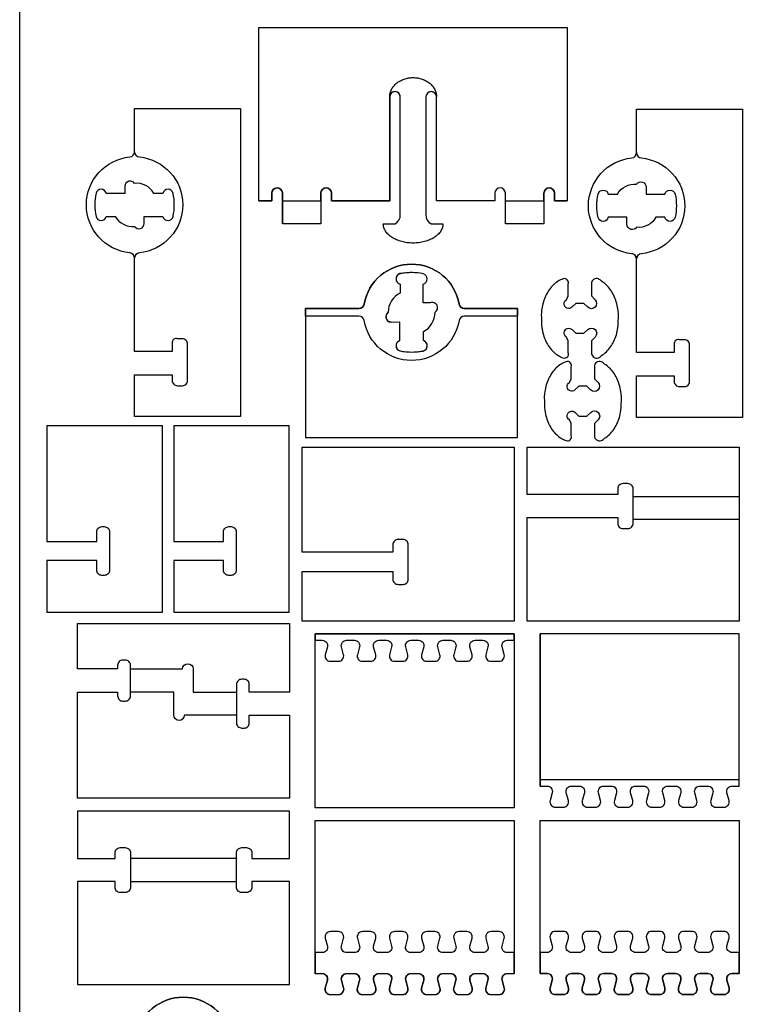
# Model space of a CAD drawing. Extents: x -848 to 402, y 3216 to 5716.
# Tile 4 of 6: x -848 to -285, y 3966 to 4733. Entities that reach past the tile are written whole.
import ezdxf

# ---------------------------------------------------------------- set-up
doc = ezdxf.new("R2010")
doc.units = 0
doc.header["$MEASUREMENT"] = 0
for name, color, linetype in [('3mm engrave', 5, 'CONTINUOUS'), ('cut 18 mm', 7, 'CONTINUOUS'), ('engrave 9mm', 3, 'CONTINUOUS'), ('Frame', 7, 'CONTINUOUS')]:
    doc.layers.add(name, color=color, linetype=linetype)

msp = doc.modelspace()

# ---------------------------------------------------------------- linework, layer by layer
at = {"layer": '3mm engrave', "linetype": 'Continuous'}
msp.add_lwpolyline([(-288.2, 4343.41), (-370.7, 4343.41), (-370.7, 4361.41), (-288.2, 4361.41)], close=True, dxfattribs=at)
msp.add_lwpolyline([(-761.94, 4227.03), (-721.39, 4227.03), (-721.39, 4227.03, -1), (-713.19, 4227.03), (-713.19, 4227.03), (-713.19, 4209.03), (-713.19, 4209.03), (-679.44, 4209.03), (-679.44, 4191.03), (-719.99, 4191.03), (-719.99, 4191.03, -1), (-728.19, 4191.03), (-728.19, 4191.03), (-728.19, 4206.03), (-728.19, 4209.03), (-761.94, 4209.03)], format="xyb", close=True, dxfattribs=at)
at = {"layer": '3mm engrave'}
msp.add_lwpolyline([(-679.44, 4061.41), (-679.44, 4079.41), (-761.94, 4079.41), (-761.94, 4061.41)], close=True, dxfattribs=at)
at = {"layer": 'cut 18 mm', "color": 7, "linetype": 'Continuous'}
for p, q in [((-643.74, 4573.74), (-643.74, 4573.74)), ((-453.2, 4399.91), (-453.2, 4399.91)), ((-382.7, 4362.91), (-382.7, 4362.91)), ((-370.7, 4361.41), (-370.7, 4361.41)), ((-288.2, 4361.41), (-288.2, 4361.41)), ((-370.7, 4343.41), (-370.7, 4343.41)), ((-288.2, 4343.41), (-288.2, 4343.41)), ((-463.2, 4272.37), (-463.2, 4272.37)), ((-463.2, 4249.41), (-463.2, 4249.41))]:
    msp.add_line(p, q, dxfattribs=at)
for points in [[(-661.94, 4591.74), (-661.94, 4726.74), (-661.94, 4726.74), (-421.94, 4726.74), (-421.94, 4726.74), (-421.94, 4591.74)], [(-613.74, 4591.74), (-613.74, 4591.74), (-613.74, 4573.74), (-613.74, 4573.74), (-643.74, 4573.74)]]:
    msp.add_lwpolyline(points, dxfattribs=at)
for points in [[(-613.74, 4597.64), (-613.74, 4591.74), (-613.74, 4591.74), (-613.74, 4597.64), (-613.74, 4597.64, -1), (-605.54, 4597.64), (-605.54, 4597.64), (-605.54, 4591.74), (-605.54, 4591.74), (-560.14, 4591.74), (-560.14, 4591.74), (-560.14, 4672.64), (-560.14, 4591.74), (-560.14, 4591.74), (-605.54, 4591.74), (-605.54, 4591.74), (-605.54, 4597.64), (-605.54, 4597.64, 1), (-613.74, 4597.64)], [(-368.01, 4546.38, 0.430748), (-371.7, 4550.46), (-371.7, 4550.46, -0.905853), (-371.7, 4625.09), (-371.7, 4625.09, 0.410055), (-368.01, 4629.17), (-368.01, 4662.98), (-285.51, 4662.98), (-285.51, 4662.98), (-285.51, 4422.98), (-285.51, 4422.98), (-368.01, 4422.98), (-368.01, 4455.48), (-338.76, 4455.48), (-338.76, 4455.48), (-338.76, 4451.08), (-338.76, 4451.08, 0.414214), (-334.66, 4446.98), (-334.66, 4446.98), (-330.86, 4446.98), (-330.86, 4446.98, 0.414214), (-326.76, 4451.08), (-326.76, 4451.08), (-326.76, 4479.38), (-326.76, 4479.38, 0.414214), (-330.86, 4483.48), (-330.86, 4483.48), (-334.66, 4483.48), (-334.66, 4483.48, 0.494702), (-338.76, 4480.88), (-338.76, 4480.88), (-338.76, 4473.48), (-338.76, 4473.48), (-368.01, 4473.48)], [(-643.74, 4597.93), (-643.74, 4597.93), (-643.74, 4573.74), (-643.74, 4597.93, 0.966865), (-651.94, 4597.64), (-651.94, 4597.64), (-651.94, 4591.74), (-651.94, 4591.74), (-661.94, 4591.74), (-651.94, 4591.74), (-651.94, 4591.74), (-651.94, 4597.64), (-651.94, 4597.64, -0.966865), (-643.74, 4597.93), (-643.74, 4573.74)], [(-625.61, 4501.85), (-625.61, 4407.35), (-460.61, 4407.35), (-460.61, 4501.85), (-460.61, 4507.85), (-495.61, 4507.85), (-502.12, 4507.85, -0.364826), (-506.16, 4511.25), (-506.16, 4511.25, 0.841676), (-580.06, 4511.25), (-580.06, 4511.25, -0.364826), (-584.09, 4507.85), (-584.09, 4507.85), (-625.61, 4507.85)], [(-788.2, 4326.41), (-788.2, 4327.91), (-788.2, 4333.81), (-788.2, 4333.81, -0.414214), (-784.1, 4337.91), (-784.1, 4337.91), (-782.3, 4337.91), (-782.3, 4337.91, -0.414214), (-778.2, 4333.81), (-778.2, 4333.81), (-778.2, 4304.01), (-778.2, 4304.01, -0.414214), (-782.3, 4299.91), (-782.3, 4299.91), (-784.1, 4299.91), (-784.1, 4299.91, -0.414214), (-788.2, 4304.01), (-788.2, 4304.01), (-788.2, 4309.91), (-788.2, 4311.41), (-826.95, 4311.41), (-826.95, 4271.41), (-826.95, 4271.41), (-736.95, 4271.41), (-736.95, 4271.41), (-736.95, 4416.41), (-736.95, 4416.41), (-826.95, 4416.41), (-826.95, 4416.41), (-826.95, 4326.41)], [(-689.55, 4326.41), (-689.55, 4327.91), (-689.55, 4333.81), (-689.55, 4333.81, -0.414214), (-685.45, 4337.91), (-685.45, 4337.91), (-683.65, 4337.91), (-683.65, 4337.91, -0.414214), (-679.55, 4333.81), (-679.55, 4333.81), (-679.55, 4304.01), (-679.55, 4304.01, -0.414214), (-683.65, 4299.91), (-683.65, 4299.91), (-685.45, 4299.91), (-685.45, 4299.91, -0.414214), (-689.55, 4304.01), (-689.55, 4304.01), (-689.55, 4309.91), (-689.55, 4311.41), (-728.3, 4311.41), (-728.3, 4271.41), (-728.3, 4271.41), (-638.3, 4271.41), (-638.3, 4271.41), (-638.3, 4416.41), (-638.3, 4416.41), (-728.3, 4416.41), (-728.3, 4416.41), (-728.3, 4326.41)], [(-463.2, 4399.91), (-463.2, 4264.41), (-628.2, 4264.41), (-628.2, 4264.41), (-628.2, 4302.91), (-557.7, 4302.91), (-557.7, 4297.01, 0.414214), (-553.6, 4292.91), (-553.6, 4292.91), (-549.8, 4292.91), (-549.8, 4292.91, 0.414214), (-545.7, 4297.01), (-545.7, 4297.01), (-545.7, 4299.91), (-545.7, 4323.81, 0.414214), (-549.8, 4327.91), (-549.8, 4327.91), (-553.6, 4327.91), (-553.6, 4327.91, 0.414214), (-557.7, 4323.81), (-557.7, 4323.81), (-557.7, 4317.91), (-628.2, 4317.91), (-628.2, 4399.91)], [(-370.7, 4367.31, 0.414214), (-374.8, 4371.41), (-374.8, 4371.41), (-378.6, 4371.41), (-378.6, 4371.41, 0.414214), (-382.7, 4367.31), (-382.7, 4367.31), (-382.7, 4362.91), (-453.2, 4362.91), (-453.2, 4399.91), (-288.2, 4399.91), (-288.2, 4399.91), (-288.2, 4264.41), (-453.2, 4264.41), (-453.2, 4344.91), (-382.7, 4344.91), (-382.7, 4344.91), (-382.7, 4340.51), (-382.7, 4340.51, 0.414214), (-378.6, 4336.41), (-378.6, 4336.41), (-374.8, 4336.41), (-374.8, 4336.41, 0.414214), (-370.7, 4340.51), (-370.7, 4340.51), (-370.7, 4343.41), (-370.7, 4367.31)], [(-638.19, 4061.41), (-667.44, 4061.41), (-667.44, 4061.41), (-667.44, 4057.01), (-667.44, 4057.01, -0.414214), (-671.54, 4052.91), (-671.54, 4052.91), (-675.34, 4052.91), (-675.34, 4052.91, -0.414214), (-679.44, 4057.01), (-679.44, 4057.01), (-679.44, 4061.41), (-679.44, 4061.41), (-679.44, 4079.41), (-679.44, 4079.41), (-679.44, 4083.81), (-679.44, 4083.81, -0.414214), (-675.34, 4087.91), (-675.34, 4087.91), (-671.54, 4087.91), (-671.54, 4087.91, -0.414214), (-667.44, 4083.81), (-667.44, 4083.81), (-667.44, 4079.41), (-667.44, 4079.41), (-638.19, 4079.41), (-638.19, 4116.41), (-638.19, 4116.41), (-803.19, 4116.41), (-803.19, 4116.41), (-803.19, 4079.41), (-773.94, 4079.41), (-773.94, 4079.41), (-773.94, 4083.81), (-773.94, 4083.81, -0.414214), (-769.84, 4087.91), (-769.84, 4087.91), (-766.04, 4087.91), (-766.04, 4087.91, -0.414214), (-761.94, 4083.81), (-761.94, 4083.81), (-761.94, 4079.41), (-761.94, 4079.41), (-761.94, 4061.41), (-761.94, 4061.41), (-761.94, 4057.01), (-761.94, 4057.01, -0.414214), (-766.04, 4052.91), (-766.04, 4052.91), (-769.84, 4052.91), (-769.84, 4052.91, -0.414214), (-773.94, 4057.01), (-773.94, 4057.01), (-773.94, 4061.41), (-773.94, 4061.41), (-803.19, 4061.41), (-803.19, 3981.41), (-638.19, 3981.41)], [(-618.2, 4108.91), (-463.2, 4108.91), (-463.2, 4006), (-463.2, 3989.71), (-468.75, 3989.71), (-468.75, 3989.71, 0.493145), (-472.71, 3984.54), (-472.71, 3984.54), (-471.08, 3978.47), (-471.08, 3978.47), (-471.08, 3978.47, -0.493145), (-475.04, 3973.31), (-475.04, 3973.31), (-475.04, 3973.31), (-481.35, 3973.31), (-481.35, 3973.31, -0.493146), (-485.31, 3978.47), (-485.31, 3978.47), (-483.68, 3984.54), (-483.68, 3984.54, 0.493146), (-487.64, 3989.71), (-487.64, 3989.71), (-487.64, 3989.71), (-493.75, 3989.71), (-493.75, 3989.71, 0.493145), (-497.71, 3984.54), (-497.71, 3984.54), (-496.08, 3978.47), (-496.08, 3978.47), (-496.08, 3978.47, -0.493145), (-500.04, 3973.31), (-500.04, 3973.31), (-500.04, 3973.31), (-506.35, 3973.31), (-506.35, 3973.31, -0.493146), (-510.31, 3978.47), (-510.31, 3978.47), (-508.68, 3984.54), (-508.68, 3984.54, 0.493146), (-512.64, 3989.71), (-512.64, 3989.71), (-512.64, 3989.71), (-512.64, 3989.71), (-518.75, 3989.71), (-518.75, 3989.71, 0.493145), (-522.71, 3984.54), (-522.71, 3984.54), (-521.08, 3978.47), (-521.08, 3978.47), (-521.08, 3978.47, -0.493145), (-525.04, 3973.31), (-525.04, 3973.31), (-525.04, 3973.31), (-525.04, 3973.31), (-531.35, 3973.31), (-531.35, 3973.31, -0.493146), (-535.31, 3978.47), (-535.31, 3978.47), (-533.68, 3984.54), (-533.68, 3984.54, 0.493146), (-537.64, 3989.71), (-537.64, 3989.71), (-537.64, 3989.71), (-537.64, 3989.71), (-543.75, 3989.71), (-543.75, 3989.71, 0.493145), (-547.71, 3984.54), (-547.71, 3984.54), (-546.08, 3978.47), (-546.08, 3978.47), (-546.08, 3978.47, -0.493145), (-550.04, 3973.31), (-550.04, 3973.31), (-550.04, 3973.31), (-556.35, 3973.31), (-556.35, 3973.31, -0.493146), (-560.31, 3978.47), (-560.31, 3978.47), (-558.68, 3984.54), (-558.68, 3984.54, 0.493146), (-562.64, 3989.71), (-562.64, 3989.71), (-562.64, 3989.71), (-562.64, 3989.71), (-568.75, 3989.71), (-568.75, 3989.71, 0.493145), (-572.71, 3984.54), (-572.71, 3984.54), (-571.08, 3978.47), (-571.08, 3978.47), (-571.08, 3978.47, -0.493145), (-575.04, 3973.31), (-575.04, 3973.31), (-575.04, 3973.31), (-575.04, 3973.31), (-581.35, 3973.31), (-581.35, 3973.31, -0.493146), (-585.31, 3978.47), (-585.31, 3978.47), (-583.68, 3984.54), (-583.68, 3984.54, 0.493146), (-587.64, 3989.71), (-587.64, 3989.71), (-587.64, 3989.71), (-587.64, 3989.71), (-593.75, 3989.71), (-593.75, 3989.71, 0.493145), (-597.71, 3984.54), (-597.71, 3984.54), (-596.08, 3978.47), (-596.08, 3978.47), (-596.08, 3978.47, -0.493145), (-600.04, 3973.31), (-600.04, 3973.31), (-600.04, 3973.31), (-600.04, 3973.31), (-606.35, 3973.31), (-606.35, 3973.31, -0.493146), (-610.31, 3978.47), (-610.31, 3978.47), (-608.68, 3984.54), (-608.68, 3984.54, 0.493146), (-612.64, 3989.71), (-612.64, 3989.71), (-612.64, 3989.71), (-612.64, 3989.71), (-618.2, 3989.71), (-618.2, 3989.71), (-618.2, 4006)], [(-443.2, 4108.91), (-288.2, 4108.91), (-288.2, 4006.11), (-288.2, 3989.81), (-293.75, 3989.81), (-293.75, 3989.81, 0.493145), (-297.71, 3984.65), (-297.71, 3984.65), (-296.08, 3978.57), (-296.08, 3978.57), (-296.08, 3978.57, -0.493145), (-300.04, 3973.41), (-300.04, 3973.41), (-300.04, 3973.41), (-306.35, 3973.41), (-306.35, 3973.41, -0.493146), (-310.31, 3978.57), (-310.31, 3978.57), (-308.68, 3984.65), (-308.68, 3984.65, 0.493146), (-312.64, 3989.81), (-312.64, 3989.81), (-312.64, 3989.81), (-318.75, 3989.81), (-318.75, 3989.81, 0.493145), (-322.71, 3984.65), (-322.71, 3984.65), (-321.08, 3978.57), (-321.08, 3978.57), (-321.08, 3978.57, -0.493145), (-325.04, 3973.41), (-325.04, 3973.41), (-325.04, 3973.41), (-331.35, 3973.41), (-331.35, 3973.41, -0.493146), (-335.31, 3978.57), (-335.31, 3978.57), (-333.68, 3984.65), (-333.68, 3984.65, 0.493146), (-337.64, 3989.81), (-337.64, 3989.81), (-337.64, 3989.81), (-337.64, 3989.81), (-343.75, 3989.81), (-343.75, 3989.81, 0.493145), (-347.71, 3984.65), (-347.71, 3984.65), (-346.08, 3978.57), (-346.08, 3978.57), (-346.08, 3978.57, -0.493145), (-350.04, 3973.41), (-350.04, 3973.41), (-350.04, 3973.41), (-350.04, 3973.41), (-356.35, 3973.41), (-356.35, 3973.41, -0.493146), (-360.31, 3978.57), (-360.31, 3978.57), (-358.68, 3984.65), (-358.68, 3984.65, 0.493146), (-362.64, 3989.81), (-362.64, 3989.81), (-362.64, 3989.81), (-362.64, 3989.81), (-368.75, 3989.81), (-368.75, 3989.81, 0.493145), (-372.71, 3984.65), (-372.71, 3984.65), (-371.08, 3978.57), (-371.08, 3978.57), (-371.08, 3978.57, -0.493145), (-375.04, 3973.41), (-375.04, 3973.41), (-375.04, 3973.41), (-381.35, 3973.41), (-381.35, 3973.41, -0.493146), (-385.31, 3978.57), (-385.31, 3978.57), (-383.68, 3984.65), (-383.68, 3984.65, 0.493146), (-387.64, 3989.81), (-387.64, 3989.81), (-387.64, 3989.81), (-387.64, 3989.81), (-393.75, 3989.81), (-393.75, 3989.81, 0.493145), (-397.71, 3984.65), (-397.71, 3984.65), (-396.08, 3978.57), (-396.08, 3978.57), (-396.08, 3978.57, -0.493145), (-400.04, 3973.41), (-400.04, 3973.41), (-400.04, 3973.41), (-400.04, 3973.41), (-406.35, 3973.41), (-406.35, 3973.41, -0.493146), (-410.31, 3978.57), (-410.31, 3978.57), (-408.68, 3984.65), (-408.68, 3984.65, 0.493146), (-412.64, 3989.81), (-412.64, 3989.81), (-412.64, 3989.81), (-412.64, 3989.81), (-418.75, 3989.81), (-418.75, 3989.81, 0.493145), (-422.71, 3984.65), (-422.71, 3984.65), (-421.08, 3978.57), (-421.08, 3978.57), (-421.08, 3978.57, -0.493145), (-425.04, 3973.41), (-425.04, 3973.41), (-425.04, 3973.41), (-425.04, 3973.41), (-431.35, 3973.41), (-431.35, 3973.41, -0.493146), (-435.31, 3978.57), (-435.31, 3978.57), (-433.68, 3984.65), (-433.68, 3984.65, 0.493146), (-437.64, 3989.81), (-437.64, 3989.81), (-437.64, 3989.81), (-437.64, 3989.81), (-443.2, 3989.81), (-443.2, 3989.81), (-443.2, 4006.11)], [(-638.3, 3930.91), (-638.3, 3836.41), (-803.3, 3836.41), (-803.3, 3930.91), (-803.3, 3936.91), (-768.3, 3936.91), (-761.79, 3936.91, 0.364826), (-757.75, 3940.31), (-757.75, 3940.31, -0.841676), (-683.85, 3940.31), (-683.85, 3940.31, 0.364826), (-679.81, 3936.91), (-679.81, 3936.91), (-638.3, 3936.91)]]:
    msp.add_lwpolyline(points, format="xyb", close=True, dxfattribs=at)
for points in [[(-440.14, 4591.74), (-440.14, 4591.74), (-440.14, 4597.64), (-440.14, 4597.64, -1), (-431.94, 4597.64), (-431.94, 4597.64), (-431.94, 4591.74), (-431.94, 4591.74), (-421.94, 4591.74), (-431.94, 4591.74), (-431.94, 4591.74), (-431.94, 4597.64), (-431.94, 4597.64, 1), (-440.14, 4597.64), (-440.14, 4597.64), (-440.14, 4591.74), (-440.14, 4591.74), (-440.14, 4573.74), (-440.14, 4573.74), (-470.14, 4573.74), (-470.14, 4573.74), (-470.14, 4591.74), (-470.14, 4591.74), (-470.14, 4597.64), (-470.14, 4597.64, 1), (-478.34, 4597.64), (-478.34, 4597.64), (-478.34, 4591.74), (-478.34, 4591.74), (-523.74, 4591.74), (-523.74, 4591.74), (-523.74, 4672.64), (-523.74, 4672.66, 0.998372), (-531.94, 4672.64), (-531.94, 4672.64), (-531.94, 4580.84), (-531.94, 4580.84, 0.292937), (-527.84, 4573.74), (-527.84, 4573.74), (-518.74, 4573.74, -0.076185), (-519.19, 4570.83, -0.067994), (-520.5, 4568.03, -0.058017), (-522.64, 4565.44, -0.04863), (-525.53, 4563.17, -0.041345), (-529.04, 4561.31, -0.036291), (-533.05, 4559.92, -0.033163), (-537.41, 4559.05, -0.031659), (-541.94, 4558.75, -0.031659), (-546.48, 4559.05, -0.033163), (-550.83, 4559.92, -0.036291), (-554.84, 4561.31, -0.041345), (-558.36, 4563.17, -0.04863), (-561.24, 4565.44, -0.058017), (-563.38, 4568.03, -0.067994), (-564.7, 4570.83, -0.074921), (-565.14, 4573.74), (-556.04, 4573.74), (-556.04, 4573.74, 0.292937), (-551.94, 4580.84), (-551.94, 4580.84), (-551.94, 4672.64), (-551.94, 4672.64, 1.002791), (-560.14, 4672.64), (-560.14, 4672.64)], [(-470.14, 4591.74), (-470.14, 4591.74), (-470.14, 4597.64), (-470.14, 4597.64, 1), (-478.34, 4597.64), (-478.34, 4597.64), (-478.34, 4591.74), (-478.34, 4591.74), (-523.74, 4591.74), (-523.74, 4591.74), (-523.74, 4672.64)], [(-758.73, 4629.9), (-758.73, 4663.7), (-676.23, 4663.7), (-676.23, 4663.7), (-676.23, 4423.7), (-676.23, 4423.7), (-758.73, 4423.7), (-758.73, 4456.2), (-729.48, 4456.2), (-729.48, 4456.2), (-729.48, 4451.8), (-729.48, 4451.8, 0.414214), (-725.38, 4447.7), (-725.38, 4447.7), (-721.58, 4447.7), (-721.58, 4447.7, 0.414214), (-717.48, 4451.8), (-717.48, 4451.8), (-717.48, 4480.1), (-717.48, 4480.1, 0.414214), (-721.58, 4484.2), (-721.58, 4484.2), (-725.38, 4484.2), (-725.38, 4484.2, 0.494702), (-729.48, 4481.6), (-729.48, 4481.6), (-729.48, 4474.2), (-729.48, 4474.2), (-758.73, 4474.2), (-758.73, 4547.1)], [(-758.73, 4547.1, 0.385587), (-762.42, 4551.18), (-762.42, 4551.18, -0.905853), (-762.42, 4625.82), (-762.42, 4625.82, 0.385587), (-758.73, 4629.9)], [(-788.73, 4579.5, 0.791592), (-780.75, 4579.5), (-780.75, 4579.5), (-773.73, 4579.5), (-773.73, 4579.5, 0.296529), (-758.73, 4571.73), (-758.73, 4571.73, 0.740121), (-751.23, 4574.02), (-751.23, 4574.02), (-751.23, 4579.5), (-751.23, 4579.5), (-736.71, 4579.5), (-736.71, 4579.5, 0.791683), (-728.73, 4579.5), (-728.73, 4579.5), (-728.73, 4579.5), (-728.73, 4579.5, 0.102588), (-728.73, 4597.5), (-728.73, 4597.5), (-728.73, 4597.5), (-728.73, 4597.5, 0.791683), (-736.71, 4597.5), (-736.71, 4597.5), (-743.73, 4597.5), (-743.73, 4597.5, 0.296529), (-758.73, 4605.27), (-758.73, 4605.27, 0.740121), (-766.23, 4602.98), (-766.23, 4602.98), (-766.23, 4597.5), (-766.23, 4597.5), (-780.75, 4597.5), (-780.75, 4597.5, 0.785406), (-788.71, 4597.56), (-788.71, 4597.56, 0.103095), (-788.73, 4579.5), (-788.73, 4579.5), (-788.73, 4579.5)], [(-398.01, 4596.84, -0.791592), (-390.03, 4596.84), (-390.03, 4596.84), (-383.01, 4596.84), (-383.01, 4596.84, -0.296529), (-368.01, 4604.61), (-368.01, 4604.61, -0.740121), (-360.51, 4602.32), (-360.51, 4602.32), (-360.51, 4596.84), (-360.51, 4596.84), (-345.99, 4596.84), (-345.99, 4596.84, -0.791683), (-338.01, 4596.84), (-338.01, 4596.84), (-338.01, 4596.84), (-338.01, 4596.84, -0.102588), (-338.01, 4578.84), (-338.01, 4578.84), (-338.01, 4578.84), (-338.01, 4578.84, -0.791683), (-345.99, 4578.84), (-345.99, 4578.84), (-353.01, 4578.84), (-353.01, 4578.84, -0.296529), (-368.01, 4571.07), (-368.01, 4571.07, -0.740121), (-375.51, 4573.36), (-375.51, 4573.36), (-375.51, 4578.84), (-375.51, 4578.84), (-390.03, 4578.84), (-390.03, 4578.84, -0.785406), (-397.99, 4578.78), (-397.99, 4578.78, -0.103095), (-398.01, 4596.84), (-398.01, 4596.84), (-398.01, 4596.84)], [(-524.83, 4504.84), (-524.83, 4504.84, 0.903709), (-528.63, 4512.34), (-528.63, 4512.34), (-534.11, 4512.35), (-534.11, 4512.35), (-534.11, 4526.87), (-534.11, 4526.87, 0.785406), (-534.04, 4534.84), (-534.04, 4534.84, 0.096572), (-550.68, 4535.11), (-550.68, 4535.11), (-550.68, 4535.11), (-550.68, 4535.11, 0.921594), (-552.11, 4526.87), (-552.11, 4526.87), (-552.11, 4519.85), (-552.11, 4519.85, 0.284079), (-561.38, 4504.85), (-561.38, 4504.85, 0.740121), (-559.08, 4497.35), (-559.08, 4497.35), (-552.66, 4497.26), (-552.66, 4497.26), (-552.67, 4482.67), (-552.67, 4482.67, 0.849479), (-550.71, 4474.57), (-550.71, 4474.57), (-550.71, 4474.57), (-550.71, 4474.57, 0.083855), (-535.6, 4474.55), (-535.6, 4474.55), (-535.6, 4474.55), (-535.6, 4474.55, 0.881532), (-533.82, 4482.85), (-533.82, 4482.85), (-533.82, 4489.85), (-533.82, 4489.86, 0.273876), (-524.83, 4504.84)], [(-425.11, 4530.89, 0.058272), (-429.13, 4529.01, 0.052883), (-432.82, 4526.15, 0.047411), (-436.03, 4522.41, 0.042737), (-438.66, 4517.94, 0.039216), (-440.6, 4512.88, 0.036909), (-441.8, 4507.43, 0.045803), (-442.17, 4503.01, 0.019961), (-441.76, 4492.85, 0.036909), (-440.57, 4487.4, 0.039216), (-438.62, 4482.34, 0.042737), (-435.99, 4477.87, 0.047411), (-432.78, 4474.13, 0.052883), (-429.1, 4471.27, 0.067939), (-425.07, 4469.39, 0.619709), (-421.17, 4473.28), (-421.17, 4473.28), (-421.17, 4482.71), (-421.17, 4482.71), (-422.57, 4485.61), (-422.57, 4485.61, -1.136095), (-418.27, 4491.41), (-418.27, 4491.41), (-415.37, 4488.51), (-415.37, 4488.51), (-408.96, 4488.51), (-408.96, 4488.51), (-406.07, 4491.41), (-406.07, 4491.41, -0.999999), (-400.27, 4485.61), (-400.27, 4485.61), (-403.17, 4482.71), (-403.17, 4482.71), (-403.17, 4473.28), (-403.17, 4473.28, 0.512856), (-397.76, 4469.39, 0.089953), (-395.24, 4471.27, 0.052883), (-391.55, 4474.13, 0.047411), (-388.34, 4477.87, 0.042737), (-385.71, 4482.34, 0.039216), (-383.77, 4487.4, 0.036909), (-382.57, 4492.85, 0.019961), (-382.17, 4503.01, 0.045731), (-382.61, 4507.43, 0.036909), (-383.8, 4512.88, 0.039216), (-385.75, 4517.94, 0.042737), (-388.38, 4522.41, 0.047411), (-391.59, 4526.15, 0.052883), (-395.27, 4529.01, 0.082227), (-397.8, 4530.89, 0.512859), (-403.2, 4527), (-403.2, 4527), (-403.2, 4517.57), (-403.2, 4517.57), (-400.31, 4514.67), (-400.31, 4514.67, -0.999999), (-406.1, 4508.87), (-406.1, 4508.87), (-409, 4511.77), (-409, 4511.77), (-415.41, 4511.77), (-415.41, 4511.77), (-418.31, 4508.87), (-418.31, 4508.87, -1.136095), (-422.6, 4514.67), (-422.6, 4514.67), (-421.2, 4517.57), (-421.2, 4517.57), (-421.2, 4527), (-421.2, 4527, 0.619722), (-425.11, 4530.89), (-425.11, 4530.89), (-425.11, 4530.89)], [(-422.8, 4466.38, 0.058272), (-426.82, 4464.5, 0.052883), (-430.5, 4461.64, 0.047411), (-433.72, 4457.9, 0.042737), (-436.34, 4453.43, 0.039216), (-438.29, 4448.37, 0.036909), (-439.49, 4442.92, 0.045803), (-439.85, 4438.5, 0.019961), (-439.45, 4428.35, 0.036909), (-438.25, 4422.89, 0.039216), (-436.31, 4417.84, 0.042737), (-433.68, 4413.36, 0.047411), (-430.47, 4409.63, 0.052883), (-426.78, 4406.77, 0.067939), (-422.76, 4404.88, 0.619709), (-418.85, 4408.77), (-418.85, 4408.77), (-418.85, 4418.21), (-418.85, 4418.21), (-420.25, 4421.1), (-420.25, 4421.1, -1.136095), (-415.95, 4426.9), (-415.95, 4426.9), (-413.05, 4424), (-413.05, 4424), (-406.65, 4424), (-406.65, 4424), (-403.75, 4426.9), (-403.75, 4426.9, -0.999999), (-397.95, 4421.1), (-397.95, 4421.1), (-400.85, 4418.21), (-400.85, 4418.21), (-400.85, 4408.77), (-400.85, 4408.77, 0.512856), (-395.44, 4404.88, 0.089953), (-392.92, 4406.77, 0.052883), (-389.24, 4409.63, 0.047411), (-386.03, 4413.36, 0.042737), (-383.4, 4417.84, 0.039216), (-381.45, 4422.89, 0.036909), (-380.26, 4428.35, 0.019961), (-379.85, 4438.5, 0.045731), (-380.29, 4442.92, 0.036909), (-381.49, 4448.37, 0.039216), (-383.44, 4453.43, 0.042737), (-386.06, 4457.9, 0.047411), (-389.28, 4461.64, 0.052883), (-392.96, 4464.5, 0.082227), (-395.48, 4466.38, 0.512859), (-400.89, 4462.5), (-400.89, 4462.5), (-400.89, 4453.06), (-400.89, 4453.06), (-397.99, 4450.16), (-397.99, 4450.16, -0.999999), (-403.79, 4444.36), (-403.79, 4444.36), (-406.69, 4447.26), (-406.69, 4447.26), (-413.09, 4447.26), (-413.09, 4447.26), (-415.99, 4444.36), (-415.99, 4444.36, -1.136095), (-420.29, 4450.16), (-420.29, 4450.16), (-418.89, 4453.06), (-418.89, 4453.06), (-418.89, 4462.5), (-418.89, 4462.5, 0.619722), (-422.8, 4466.38), (-422.8, 4466.38), (-422.8, 4466.38)], [(-638.19, 4209.03), (-669.44, 4209.03), (-669.44, 4214.93), (-669.44, 4214.93, 0.414214), (-673.54, 4219.03), (-673.54, 4219.03), (-675.34, 4219.03), (-675.34, 4219.03, 0.414214), (-679.44, 4214.93), (-679.44, 4214.93), (-679.44, 4185.13, 0.417667), (-675.34, 4181.03), (-675.34, 4181.03), (-673.54, 4181.03, 0.441999), (-669.44, 4185.13), (-669.44, 4185.13), (-669.44, 4191.03), (-638.19, 4191.03), (-638.19, 4126.41), (-803.19, 4126.41), (-803.19, 4209.03), (-771.94, 4209.03), (-771.94, 4206.13), (-771.94, 4206.13, 0.414214), (-767.84, 4202.03), (-767.84, 4202.03), (-766.04, 4202.03), (-766.04, 4202.03, 0.414214), (-761.94, 4206.13), (-761.94, 4206.13), (-761.94, 4229.93, 0.414214), (-766.04, 4234.03), (-766.04, 4234.03), (-767.84, 4234.03), (-767.84, 4234.03, 0.414214), (-771.94, 4229.93), (-771.94, 4229.93), (-771.94, 4227.03), (-803.19, 4227.03), (-803.19, 4262.53), (-638.19, 4262.53), (-638.19, 4262.53), (-638.19, 4209.03)], [(-443.2, 4135.81), (-443.2, 4135.81), (-443.2, 4135.81), (-437.64, 4135.81), (-437.64, 4135.81, -0.493145), (-433.68, 4130.65), (-433.68, 4130.65), (-435.31, 4124.57), (-435.31, 4124.57), (-435.31, 4124.57, 0.493146), (-431.35, 4119.41), (-431.35, 4119.41), (-425.04, 4119.41), (-425.04, 4119.41, 0.493145), (-421.08, 4124.57), (-421.08, 4124.57), (-422.71, 4130.65), (-422.71, 4130.65, -0.493146), (-418.75, 4135.81), (-418.75, 4135.81), (-412.64, 4135.81), (-412.64, 4135.81, -0.493145), (-408.68, 4130.65), (-408.68, 4130.65), (-410.31, 4124.57), (-410.31, 4124.57), (-410.31, 4124.57, 0.493146), (-406.35, 4119.41), (-406.35, 4119.41), (-400.04, 4119.41), (-400.04, 4119.41, 0.493145), (-396.08, 4124.57), (-396.08, 4124.57), (-397.71, 4130.65), (-397.71, 4130.65, -0.493146), (-393.75, 4135.81), (-393.75, 4135.81), (-393.75, 4135.81), (-387.64, 4135.81), (-387.64, 4135.81, -0.493145), (-383.68, 4130.65), (-383.68, 4130.65), (-385.31, 4124.57), (-385.31, 4124.57), (-385.31, 4124.57, 0.493146), (-381.35, 4119.41), (-381.35, 4119.41), (-375.04, 4119.41), (-375.04, 4119.41, 0.493145), (-371.08, 4124.57), (-371.08, 4124.57), (-372.71, 4130.65), (-372.71, 4130.65, -0.493146), (-368.75, 4135.81), (-368.75, 4135.81), (-362.64, 4135.81), (-362.64, 4135.81, -0.493145), (-358.68, 4130.65), (-358.68, 4130.65), (-360.31, 4124.57), (-360.31, 4124.57), (-360.31, 4124.57, 0.493146), (-356.35, 4119.41), (-356.35, 4119.41), (-350.04, 4119.41), (-350.04, 4119.41, 0.493145), (-346.08, 4124.57), (-346.08, 4124.57), (-347.71, 4130.65), (-347.71, 4130.65, -0.493146), (-343.75, 4135.81), (-343.75, 4135.81), (-337.64, 4135.81), (-337.64, 4135.81, -0.493145), (-333.68, 4130.65), (-333.68, 4130.65), (-335.31, 4124.57), (-335.31, 4124.57), (-335.31, 4124.57, 0.493158), (-331.35, 4119.41), (-331.35, 4119.41), (-325.04, 4119.41), (-325.04, 4119.41, 0.493145), (-321.08, 4124.57), (-321.08, 4124.57), (-322.71, 4130.65), (-322.71, 4130.65, -0.493146), (-318.75, 4135.81), (-318.75, 4135.81), (-312.64, 4135.81), (-312.64, 4135.81, -0.493145), (-308.68, 4130.65), (-308.68, 4130.65), (-310.31, 4124.57), (-310.31, 4124.57), (-310.31, 4124.57, 0.493146), (-306.35, 4119.41), (-306.35, 4119.41), (-306.35, 4119.41), (-300.04, 4119.41), (-300.04, 4119.41, 0.493145), (-296.08, 4124.57), (-296.08, 4124.57), (-297.71, 4130.65), (-297.71, 4130.65, -0.493146), (-293.75, 4135.81), (-293.75, 4135.81), (-288.2, 4135.81), (-288.2, 4135.81), (-288.2, 4254.41), (-443.2, 4254.41), (-443.2, 4135.81), (-443.2, 4254.41)]]:
    msp.add_lwpolyline(points, format="xyb", dxfattribs=at)
for points in [[(-463.2, 4118.91), (-618.2, 4118.91), (-618.2, 4118.91), (-618.2, 4118.91), (-618.2, 4249.41), (-618.2, 4254.41), (-618.2, 4254.41), (-463.2, 4254.41), (-463.2, 4249.41)], [(-463.2, 4254.41), (-463.2, 4254.41)]]:
    msp.add_lwpolyline(points, close=True, dxfattribs=at)
for p in [(-368.01, 4629.17), (-679.44, 4209.03), (-679.44, 4079.41)]:
    msp.add_point(p, dxfattribs=at)
at = {"layer": 'engrave 9mm', "linetype": 'Continuous'}
for p, q in [((-593.75, 4249.41), (-593.75, 4249.41)), ((-471.08, 4238.17), (-471.08, 4238.17))]:
    msp.add_line(p, q, dxfattribs=at)
for points in [[(-560.14, 4672.64, -0.065054), (-559.79, 4675.57, -0.057285), (-558.76, 4678.38, -0.053936), (-557.07, 4680.98, -0.050102), (-554.81, 4683.25, -0.046516), (-552.05, 4685.12, -0.043627), (-548.91, 4686.5, -0.041646), (-545.49, 4687.36, -0.040646), (-541.94, 4687.64, -0.040646), (-538.39, 4687.36, -0.041646), (-534.98, 4686.5, -0.043627), (-531.83, 4685.12, -0.046516), (-529.07, 4683.25, -0.050102), (-526.81, 4680.98, -0.053936), (-525.13, 4678.38, -0.057285), (-524.09, 4675.57, -0.059274), (-523.74, 4672.64, 1.000252), (-531.94, 4672.64), (-531.94, 4580.84), (-531.94, 4580.84, 0.292937), (-527.84, 4573.74), (-518.74, 4573.74, -0.074921), (-519.19, 4570.83, -0.067994), (-520.5, 4568.03, -0.058017), (-522.64, 4565.44, -0.04863), (-525.53, 4563.17, -0.041345), (-529.04, 4561.31, -0.036291), (-533.05, 4559.92, -0.033163), (-537.41, 4559.05, -0.031659), (-541.94, 4558.75, -0.031659), (-546.48, 4559.05, -0.033163), (-550.83, 4559.92, -0.036291), (-554.84, 4561.31, -0.041345), (-558.36, 4563.17, -0.04863), (-561.24, 4565.44, -0.058017), (-563.38, 4568.03, -0.067994), (-564.7, 4570.83, -0.074921), (-565.14, 4573.74), (-556.04, 4573.74), (-556.04, 4573.74, 0.292937), (-551.94, 4580.84), (-551.94, 4580.84), (-551.94, 4672.64), (-551.94, 4672.64, 1), (-560.14, 4672.64)], [(-758.73, 4547.1, 0.385587), (-762.42, 4551.18, -0.905853), (-762.42, 4625.82, 0.385587), (-758.73, 4629.9)], [(-758.73, 4629.9, 0.385587), (-755.03, 4625.82), (-755.03, 4625.82, -0.905853), (-755.03, 4551.18, 0.385587), (-758.73, 4547.1)], [(-368.01, 4546.38, 0.385587), (-371.7, 4550.46, -0.905853), (-371.7, 4625.09, 0.385587), (-368.01, 4629.17)], [(-368.01, 4629.17, 0.385607), (-364.31, 4625.09), (-364.31, 4625.09, -0.905853), (-364.31, 4550.46, 0.385587), (-368.01, 4546.38)], [(-788.73, 4579.5, 0.791592), (-780.75, 4579.5), (-780.75, 4579.5), (-773.73, 4579.5), (-773.73, 4579.5, 0.296529), (-758.73, 4571.73), (-758.73, 4571.73, 0.740121), (-751.23, 4574.02), (-751.23, 4574.02), (-751.23, 4579.5), (-751.23, 4579.5), (-736.71, 4579.5), (-736.71, 4579.5, 0.791683), (-728.73, 4579.5), (-728.73, 4579.5), (-728.73, 4579.5), (-728.73, 4579.5, 0.102588), (-728.73, 4597.5), (-728.73, 4597.5), (-728.73, 4597.5), (-728.73, 4597.5, 0.791683), (-736.71, 4597.5), (-736.71, 4597.5), (-743.73, 4597.5), (-743.73, 4597.5, 0.296529), (-758.73, 4605.27), (-758.73, 4605.27, 0.740121), (-766.23, 4602.98), (-766.23, 4602.98), (-766.23, 4597.5), (-766.23, 4597.5), (-780.75, 4597.5), (-780.75, 4597.5, 0.785406), (-788.71, 4597.56), (-788.71, 4597.56, 0.103095), (-788.73, 4579.5), (-788.73, 4579.5), (-788.73, 4579.5)], [(-398.01, 4596.84, -0.791592), (-390.03, 4596.84), (-390.03, 4596.84), (-383.01, 4596.84), (-383.01, 4596.84, -0.296529), (-368.01, 4604.61), (-368.01, 4604.61, -0.740121), (-360.51, 4602.32), (-360.51, 4602.32), (-360.51, 4596.84), (-360.51, 4596.84), (-345.99, 4596.84), (-345.99, 4596.84, -0.791683), (-338.01, 4596.84), (-338.01, 4596.84), (-338.01, 4596.84), (-338.01, 4596.84, -0.102588), (-338.01, 4578.84), (-338.01, 4578.84), (-338.01, 4578.84), (-338.01, 4578.84, -0.791683), (-345.99, 4578.84), (-345.99, 4578.84), (-353.01, 4578.84), (-353.01, 4578.84, -0.296529), (-368.01, 4571.07), (-368.01, 4571.07, -0.740121), (-375.51, 4573.36), (-375.51, 4573.36), (-375.51, 4578.84), (-375.51, 4578.84), (-390.03, 4578.84), (-390.03, 4578.84, -0.785406), (-397.99, 4578.78), (-397.99, 4578.78, -0.103095), (-398.01, 4596.84), (-398.01, 4596.84), (-398.01, 4596.84)], [(-460.61, 4501.85), (-495.61, 4501.85), (-502.12, 4501.85, 0.364826), (-506.16, 4498.45), (-506.16, 4498.45, -0.841676), (-580.06, 4498.45), (-580.06, 4498.45, 0.364826), (-584.09, 4501.85), (-625.61, 4501.85), (-625.61, 4507.85), (-584.09, 4507.85), (-584.09, 4507.85, 0.364826), (-580.06, 4511.25), (-580.06, 4511.25, -0.841676), (-506.16, 4511.25), (-506.16, 4511.25, 0.364826), (-502.12, 4507.85), (-495.61, 4507.85), (-460.61, 4507.85), (-460.61, 4501.85)], [(-552.11, 4534.84, 0.791592), (-552.11, 4526.85), (-552.11, 4526.85), (-552.11, 4519.84), (-552.11, 4519.84, 0.284078), (-561.38, 4504.84), (-561.38, 4504.84, 0.857494), (-557.58, 4497.34), (-557.58, 4497.34), (-552.39, 4497.26), (-552.67, 4497.18), (-552.67, 4482.67), (-552.53, 4482.69, 0.749157), (-552.11, 4474.84), (-552.11, 4474.84), (-552.11, 4474.84), (-552.11, 4474.84, 0.102588), (-534.11, 4474.84), (-534.11, 4474.84), (-534.11, 4474.84), (-534.11, 4474.84, 0.753168), (-533.82, 4482.85), (-533.82, 4482.85), (-533.82, 4489.86), (-533.82, 4489.86, 0.27388), (-524.83, 4504.84), (-524.83, 4504.84, 0.904021), (-528.63, 4512.34), (-528.63, 4512.34), (-534.11, 4512.34), (-534.11, 4512.34), (-534.11, 4526.85), (-534.11, 4526.85, 0.785406), (-534.04, 4534.82), (-534.04, 4534.82, 0.103095), (-552.11, 4534.84), (-552.11, 4534.84), (-552.11, 4534.84)], [(-803.3, 3930.91), (-768.3, 3930.91), (-761.79, 3930.91, -0.364826), (-757.75, 3927.51), (-757.75, 3927.51, 0.841676), (-683.85, 3927.51), (-683.85, 3927.51, -0.364826), (-679.81, 3930.91), (-638.3, 3930.91), (-638.3, 3936.91), (-679.81, 3936.91), (-679.81, 3936.91, -0.364826), (-683.85, 3940.31), (-683.85, 3940.31, 0.841676), (-757.75, 3940.31), (-757.75, 3940.31, -0.364826), (-761.79, 3936.91), (-768.3, 3936.91), (-803.3, 3936.91), (-803.3, 3930.91)]]:
    msp.add_lwpolyline(points, format="xyb", dxfattribs=at)
at = {"layer": 'engrave 9mm'}
for points in [[(-643.74, 4573.74), (-643.74, 4591.74), (-613.74, 4591.74), (-613.74, 4573.74)], [(-470.14, 4573.74), (-470.14, 4591.74), (-440.14, 4591.74), (-440.14, 4573.74)]]:
    msp.add_lwpolyline(points, close=True, dxfattribs=at)
msp.add_lwpolyline([(-612.64, 4249.41, -0.493145), (-608.68, 4244.25), (-608.68, 4244.25), (-610.31, 4238.17), (-610.31, 4238.17), (-610.31, 4238.17, 0.493146), (-606.35, 4233.01), (-606.35, 4233.01), (-600.04, 4233.01), (-600.04, 4233.01, 0.493145), (-596.08, 4238.17), (-596.08, 4238.17), (-597.71, 4244.25), (-597.71, 4244.25, -0.493146), (-593.75, 4249.41), (-587.64, 4249.41), (-587.64, 4249.41, -0.493145), (-583.68, 4244.25), (-583.68, 4244.25), (-585.31, 4238.17), (-585.31, 4238.17), (-585.31, 4238.17, 0.493146), (-581.35, 4233.01), (-581.35, 4233.01), (-575.04, 4233.01), (-575.04, 4233.01, 0.493145), (-571.08, 4238.17), (-571.08, 4238.17), (-572.71, 4244.25), (-572.71, 4244.25, -0.493146), (-568.75, 4249.41), (-568.75, 4249.41), (-568.75, 4249.41), (-562.64, 4249.41), (-562.64, 4249.41, -0.493145), (-558.68, 4244.25), (-558.68, 4244.25), (-560.31, 4238.17), (-560.31, 4238.17), (-560.31, 4238.17, 0.493146), (-556.35, 4233.01), (-556.35, 4233.01), (-550.04, 4233.01), (-550.04, 4233.01, 0.493145), (-546.08, 4238.17), (-546.08, 4238.17), (-547.71, 4244.25), (-547.71, 4244.25, -0.493146), (-543.75, 4249.41), (-543.75, 4249.41), (-537.64, 4249.41), (-537.64, 4249.41, -0.493145), (-533.68, 4244.25), (-533.68, 4244.25), (-535.31, 4238.17), (-535.31, 4238.17), (-535.31, 4238.17, 0.493146), (-531.35, 4233.01), (-531.35, 4233.01), (-525.04, 4233.01), (-525.04, 4233.01, 0.493145), (-521.08, 4238.17), (-521.08, 4238.17), (-522.71, 4244.25), (-522.71, 4244.25, -0.493146), (-518.75, 4249.41), (-518.75, 4249.41), (-512.64, 4249.41), (-512.64, 4249.41, -0.493145), (-508.68, 4244.25), (-508.68, 4244.25), (-510.31, 4238.17), (-510.31, 4238.17), (-510.31, 4238.17, 0.493146), (-506.35, 4233.01), (-506.35, 4233.01), (-500.04, 4233.01), (-500.04, 4233.01, 0.493145), (-496.08, 4238.17), (-496.08, 4238.17), (-497.71, 4244.25), (-497.71, 4244.25, -0.493146), (-493.75, 4249.41), (-493.75, 4249.41), (-487.64, 4249.41), (-487.64, 4249.41, -0.493145), (-483.68, 4244.25), (-483.68, 4244.25), (-485.31, 4238.17), (-485.31, 4238.17), (-485.31, 4238.17, 0.493146), (-481.35, 4233.01), (-481.35, 4233.01), (-481.35, 4233.01), (-475.04, 4233.01), (-475.04, 4233.01, 0.49587), (-471.09, 4238.19), (-472.71, 4244.25), (-472.71, 4244.25, -0.493146), (-468.75, 4249.41), (-463.2, 4249.41), (-463.2, 4254.41), (-618.2, 4254.41), (-618.2, 4249.41)], format="xyb", close=True, dxfattribs=at)
at = {"layer": 'engrave 9mm', "linetype": 'Continuous'}
for points in [[(-443.2, 4140.81), (-443.2, 4135.81), (-437.64, 4135.81), (-437.64, 4135.81, -0.493145), (-433.68, 4130.65), (-433.68, 4130.65), (-435.31, 4124.57), (-435.31, 4124.57), (-435.31, 4124.57, 0.493146), (-431.35, 4119.41), (-431.35, 4119.41), (-425.04, 4119.41), (-425.04, 4119.41, 0.493145), (-421.08, 4124.57), (-421.08, 4124.57), (-422.71, 4130.65), (-422.71, 4130.65, -0.493146), (-418.75, 4135.81), (-418.75, 4135.81), (-412.64, 4135.81), (-412.64, 4135.81, -0.493145), (-408.68, 4130.65), (-408.68, 4130.65), (-410.31, 4124.57), (-410.31, 4124.57), (-410.31, 4124.57, 0.493146), (-406.35, 4119.41), (-406.35, 4119.41), (-400.04, 4119.41), (-400.04, 4119.41, 0.493145), (-396.08, 4124.57), (-396.08, 4124.57), (-397.71, 4130.65), (-397.71, 4130.65, -0.493146), (-393.75, 4135.81), (-393.75, 4135.81), (-393.75, 4135.81), (-387.64, 4135.81), (-387.64, 4135.81, -0.493145), (-383.68, 4130.65), (-383.68, 4130.65), (-385.31, 4124.57), (-385.31, 4124.57), (-385.31, 4124.57, 0.493146), (-381.35, 4119.41), (-381.35, 4119.41), (-375.04, 4119.41), (-375.04, 4119.41, 0.493145), (-371.08, 4124.57), (-371.08, 4124.57), (-372.71, 4130.65), (-372.71, 4130.65, -0.493146), (-368.75, 4135.81), (-368.75, 4135.81), (-362.64, 4135.81), (-362.64, 4135.81, -0.493145), (-358.68, 4130.65), (-358.68, 4130.65), (-360.31, 4124.57), (-360.31, 4124.57), (-360.31, 4124.57, 0.493146), (-356.35, 4119.41), (-356.35, 4119.41), (-350.04, 4119.41), (-350.04, 4119.41, 0.493145), (-346.08, 4124.57), (-346.08, 4124.57), (-347.71, 4130.65), (-347.71, 4130.65, -0.493146), (-343.75, 4135.81), (-343.75, 4135.81), (-337.64, 4135.81), (-337.64, 4135.81, -0.493145), (-333.68, 4130.65), (-333.68, 4130.65), (-335.31, 4124.57), (-335.31, 4124.57), (-335.31, 4124.57, 0.493146), (-331.35, 4119.41), (-331.35, 4119.41), (-325.04, 4119.41), (-325.04, 4119.41, 0.493145), (-321.08, 4124.57), (-321.08, 4124.57), (-322.71, 4130.65), (-322.71, 4130.65, -0.493146), (-318.75, 4135.81), (-318.75, 4135.81), (-312.64, 4135.81), (-312.64, 4135.81, -0.493145), (-308.68, 4130.65), (-308.68, 4130.65), (-310.31, 4124.57), (-310.31, 4124.57), (-310.31, 4124.57, 0.493146), (-306.35, 4119.41), (-306.35, 4119.41), (-306.35, 4119.41), (-300.04, 4119.41), (-300.04, 4119.41, 0.493145), (-296.08, 4124.57), (-296.08, 4124.57), (-297.71, 4130.65), (-297.71, 4130.65, -0.493146), (-293.75, 4135.81), (-293.75, 4135.81), (-288.2, 4135.81), (-288.2, 4140.81)], [(-463.2, 4006.11), (-468.75, 4006.11), (-468.75, 4006.11, -0.493145), (-472.71, 4011.27), (-472.71, 4011.27), (-471.08, 4017.34), (-471.08, 4017.34), (-471.08, 4017.34, 0.493145), (-475.04, 4022.51), (-475.04, 4022.51), (-475.04, 4022.51), (-481.35, 4022.51), (-481.35, 4022.51, 0.493146), (-485.31, 4017.34), (-485.31, 4017.34), (-483.68, 4011.27), (-483.68, 4011.27, -0.493146), (-487.64, 4006.11), (-487.64, 4006.11), (-487.64, 4006.11), (-493.75, 4006.11), (-493.75, 4006.11, -0.493145), (-497.71, 4011.27), (-497.71, 4011.27), (-496.08, 4017.34), (-496.08, 4017.34), (-496.08, 4017.34, 0.493145), (-500.04, 4022.51), (-500.04, 4022.51), (-500.04, 4022.51), (-506.35, 4022.51), (-506.35, 4022.51, 0.493146), (-510.31, 4017.34), (-510.31, 4017.34), (-508.68, 4011.27), (-508.68, 4011.27, -0.493146), (-512.64, 4006.11), (-512.64, 4006.11), (-512.64, 4006.11), (-512.64, 4006.11), (-518.75, 4006.11), (-518.75, 4006.11, -0.493145), (-522.71, 4011.27), (-522.71, 4011.27), (-521.08, 4017.34), (-521.08, 4017.34), (-521.08, 4017.34, 0.493145), (-525.04, 4022.51), (-525.04, 4022.51), (-525.04, 4022.51), (-525.04, 4022.51), (-531.35, 4022.51), (-531.35, 4022.51, 0.493146), (-535.31, 4017.34), (-535.31, 4017.34), (-533.68, 4011.27), (-533.68, 4011.27, -0.493146), (-537.64, 4006.11), (-537.64, 4006.11), (-537.64, 4006.11), (-537.64, 4006.11), (-543.75, 4006.11), (-543.75, 4006.11, -0.493145), (-547.71, 4011.27), (-547.71, 4011.27), (-546.08, 4017.34), (-546.08, 4017.34), (-546.08, 4017.34, 0.493145), (-550.04, 4022.51), (-550.04, 4022.51), (-550.04, 4022.51), (-556.35, 4022.51), (-556.35, 4022.51, 0.493146), (-560.31, 4017.34), (-560.31, 4017.34), (-558.68, 4011.27), (-558.68, 4011.27, -0.493146), (-562.64, 4006.11), (-562.64, 4006.11), (-562.64, 4006.11), (-562.64, 4006.11), (-568.75, 4006.11), (-568.75, 4006.11, -0.493145), (-572.71, 4011.27), (-572.71, 4011.27), (-571.08, 4017.34), (-571.08, 4017.34), (-571.08, 4017.34, 0.493145), (-575.04, 4022.51), (-575.04, 4022.51), (-575.04, 4022.51), (-575.04, 4022.51), (-581.35, 4022.51), (-581.35, 4022.51, 0.493146), (-585.31, 4017.34), (-585.31, 4017.34), (-583.68, 4011.27), (-583.68, 4011.27, -0.493146), (-587.64, 4006.11), (-587.64, 4006.11), (-587.64, 4006.11), (-587.64, 4006.11), (-593.75, 4006.11), (-593.75, 4006.11, -0.493145), (-597.71, 4011.27), (-597.71, 4011.27), (-596.08, 4017.34), (-596.08, 4017.34), (-596.08, 4017.34, 0.493145), (-600.04, 4022.51), (-600.04, 4022.51), (-600.04, 4022.51), (-600.04, 4022.51), (-606.35, 4022.51), (-606.35, 4022.51, 0.493146), (-610.31, 4017.34), (-610.31, 4017.34), (-608.68, 4011.27), (-608.68, 4011.27, -0.493146), (-612.64, 4006.11), (-612.64, 4006.11), (-612.64, 4006.11), (-612.64, 4006.11), (-618.2, 4006.11), (-618.2, 4006.11), (-618.2, 3989.81), (-618.2, 3989.81), (-612.64, 3989.81), (-612.64, 3989.81), (-612.64, 3989.81), (-612.64, 3989.81, -0.493146), (-608.68, 3984.65), (-608.68, 3984.65), (-610.31, 3978.57), (-610.31, 3978.57, 0.493146), (-606.35, 3973.41), (-606.35, 3973.41), (-600.04, 3973.41), (-600.04, 3973.41), (-600.04, 3973.41), (-600.04, 3973.41, 0.493145), (-596.08, 3978.57), (-596.08, 3978.57), (-596.08, 3978.57), (-597.71, 3984.65), (-597.71, 3984.65, -0.493145), (-593.75, 3989.81), (-593.75, 3989.81), (-587.64, 3989.81), (-587.64, 3989.81), (-587.64, 3989.81), (-587.64, 3989.81, -0.493146), (-583.68, 3984.65), (-583.68, 3984.65), (-585.31, 3978.57), (-585.31, 3978.57, 0.493146), (-581.35, 3973.41), (-581.35, 3973.41), (-575.04, 3973.41), (-575.04, 3973.41), (-575.04, 3973.41), (-575.04, 3973.41, 0.493145), (-571.08, 3978.57), (-571.08, 3978.57), (-571.08, 3978.57), (-572.71, 3984.65), (-572.71, 3984.65, -0.493145), (-568.75, 3989.81), (-568.75, 3989.81), (-562.64, 3989.81), (-562.64, 3989.81), (-562.64, 3989.81), (-562.64, 3989.81, -0.493146), (-558.68, 3984.65), (-558.68, 3984.65), (-560.31, 3978.57), (-560.31, 3978.57, 0.493146), (-556.35, 3973.41), (-556.35, 3973.41), (-550.04, 3973.41), (-550.04, 3973.41), (-550.04, 3973.41, 0.493145), (-546.08, 3978.57), (-546.08, 3978.57), (-546.08, 3978.57), (-547.71, 3984.65), (-547.71, 3984.65, -0.493145), (-543.75, 3989.81), (-543.75, 3989.81), (-537.64, 3989.81), (-537.64, 3989.81), (-537.64, 3989.81), (-537.64, 3989.81, -0.493146), (-533.68, 3984.65), (-533.68, 3984.65), (-535.31, 3978.57), (-535.31, 3978.57, 0.493146), (-531.35, 3973.41), (-531.35, 3973.41), (-525.04, 3973.41), (-525.04, 3973.41), (-525.04, 3973.41), (-525.04, 3973.41, 0.493145), (-521.08, 3978.57), (-521.08, 3978.57), (-521.08, 3978.57), (-522.71, 3984.65), (-522.71, 3984.65, -0.493145), (-518.75, 3989.81), (-518.75, 3989.81), (-512.64, 3989.81), (-512.64, 3989.81), (-512.64, 3989.81), (-512.64, 3989.81, -0.493146), (-508.68, 3984.65), (-508.68, 3984.65), (-510.31, 3978.57), (-510.31, 3978.57, 0.493146), (-506.35, 3973.41), (-506.35, 3973.41), (-500.04, 3973.41), (-500.04, 3973.41), (-500.04, 3973.41, 0.493145), (-496.08, 3978.57), (-496.08, 3978.57), (-496.08, 3978.57), (-497.71, 3984.65), (-497.71, 3984.65, -0.493145), (-493.75, 3989.81), (-493.75, 3989.81), (-487.64, 3989.81), (-487.64, 3989.81), (-487.64, 3989.81, -0.493146), (-483.68, 3984.65), (-483.68, 3984.65), (-485.31, 3978.57), (-485.31, 3978.57, 0.493146), (-481.35, 3973.41), (-481.35, 3973.41), (-475.04, 3973.41), (-475.04, 3973.41), (-475.04, 3973.41, 0.493145), (-471.08, 3978.57), (-471.08, 3978.57), (-471.08, 3978.57), (-472.71, 3984.65), (-472.71, 3984.65, -0.493145), (-468.75, 3989.81), (-468.75, 3989.81), (-463.2, 3989.81)], [(-288.2, 4006.21), (-293.75, 4006.21), (-293.75, 4006.21, -0.493145), (-297.71, 4011.37), (-297.71, 4011.37), (-296.08, 4017.45), (-296.08, 4017.45), (-296.08, 4017.45, 0.493145), (-300.04, 4022.61), (-300.04, 4022.61), (-300.04, 4022.61), (-306.35, 4022.61), (-306.35, 4022.61, 0.493146), (-310.31, 4017.45), (-310.31, 4017.45), (-308.68, 4011.37), (-308.68, 4011.37, -0.493146), (-312.64, 4006.21), (-312.64, 4006.21), (-312.64, 4006.21), (-318.75, 4006.21), (-318.75, 4006.21, -0.493145), (-322.71, 4011.37), (-322.71, 4011.37), (-321.08, 4017.45), (-321.08, 4017.45), (-321.08, 4017.45, 0.493145), (-325.04, 4022.61), (-325.04, 4022.61), (-325.04, 4022.61), (-331.35, 4022.61), (-331.35, 4022.61, 0.493146), (-335.31, 4017.45), (-335.31, 4017.45), (-333.68, 4011.37), (-333.68, 4011.37, -0.493146), (-337.64, 4006.21), (-337.64, 4006.21), (-337.64, 4006.21), (-337.64, 4006.21), (-343.75, 4006.21), (-343.75, 4006.21, -0.493145), (-347.71, 4011.37), (-347.71, 4011.37), (-346.08, 4017.45), (-346.08, 4017.45), (-346.08, 4017.45, 0.493145), (-350.04, 4022.61), (-350.04, 4022.61), (-350.04, 4022.61), (-350.04, 4022.61), (-356.35, 4022.61), (-356.35, 4022.61, 0.493146), (-360.31, 4017.45), (-360.31, 4017.45), (-358.68, 4011.37), (-358.68, 4011.37, -0.493146), (-362.64, 4006.21), (-362.64, 4006.21), (-362.64, 4006.21), (-362.64, 4006.21), (-368.75, 4006.21), (-368.75, 4006.21, -0.493145), (-372.71, 4011.37), (-372.71, 4011.37), (-371.08, 4017.45), (-371.08, 4017.45), (-371.08, 4017.45, 0.493145), (-375.04, 4022.61), (-375.04, 4022.61), (-375.04, 4022.61), (-381.35, 4022.61), (-381.35, 4022.61, 0.493146), (-385.31, 4017.45), (-385.31, 4017.45), (-383.68, 4011.37), (-383.68, 4011.37, -0.493146), (-387.64, 4006.21), (-387.64, 4006.21), (-387.64, 4006.21), (-387.64, 4006.21), (-393.75, 4006.21), (-393.75, 4006.21, -0.493145), (-397.71, 4011.37), (-397.71, 4011.37), (-396.08, 4017.45), (-396.08, 4017.45), (-396.08, 4017.45, 0.493145), (-400.04, 4022.61), (-400.04, 4022.61), (-400.04, 4022.61), (-400.04, 4022.61), (-406.35, 4022.61), (-406.35, 4022.61, 0.493146), (-410.31, 4017.45), (-410.31, 4017.45), (-408.68, 4011.37), (-408.68, 4011.37, -0.493146), (-412.64, 4006.21), (-412.64, 4006.21), (-412.64, 4006.21), (-412.64, 4006.21), (-418.75, 4006.21), (-418.75, 4006.21, -0.493145), (-422.71, 4011.37), (-422.71, 4011.37), (-421.08, 4017.45), (-421.08, 4017.45), (-421.08, 4017.45, 0.493145), (-425.04, 4022.61), (-425.04, 4022.61), (-425.04, 4022.61), (-425.04, 4022.61), (-431.35, 4022.61), (-431.35, 4022.61, 0.493146), (-435.31, 4017.45), (-435.31, 4017.45), (-433.68, 4011.37), (-433.68, 4011.37, -0.493146), (-437.64, 4006.21), (-437.64, 4006.21), (-437.64, 4006.21), (-437.64, 4006.21), (-443.2, 4006.21), (-443.2, 4006.21), (-443.2, 3989.92), (-443.2, 3989.92), (-437.64, 3989.92), (-437.64, 3989.92), (-437.64, 3989.92), (-437.64, 3989.92, -0.493146), (-433.68, 3984.76), (-433.68, 3984.76), (-435.31, 3978.68), (-435.31, 3978.68, 0.493146), (-431.35, 3973.52), (-431.35, 3973.52), (-425.04, 3973.52), (-425.04, 3973.52), (-425.04, 3973.52), (-425.04, 3973.52, 0.493145), (-421.08, 3978.68), (-421.08, 3978.68), (-421.08, 3978.68), (-422.71, 3984.76), (-422.71, 3984.76, -0.493145), (-418.75, 3989.92), (-418.75, 3989.92), (-412.64, 3989.92), (-412.64, 3989.92), (-412.64, 3989.92), (-412.64, 3989.92, -0.493146), (-408.68, 3984.76), (-408.68, 3984.76), (-410.31, 3978.68), (-410.31, 3978.68, 0.493146), (-406.35, 3973.52), (-406.35, 3973.52), (-400.04, 3973.52), (-400.04, 3973.52), (-400.04, 3973.52), (-400.04, 3973.52, 0.493145), (-396.08, 3978.68), (-396.08, 3978.68), (-396.08, 3978.68), (-397.71, 3984.76), (-397.71, 3984.76, -0.493145), (-393.75, 3989.92), (-393.75, 3989.92), (-387.64, 3989.92), (-387.64, 3989.92), (-387.64, 3989.92), (-387.64, 3989.92, -0.493146), (-383.68, 3984.76), (-383.68, 3984.76), (-385.31, 3978.68), (-385.31, 3978.68, 0.493146), (-381.35, 3973.52), (-381.35, 3973.52), (-375.04, 3973.52), (-375.04, 3973.52), (-375.04, 3973.52, 0.493145), (-371.08, 3978.68), (-371.08, 3978.68), (-371.08, 3978.68), (-372.71, 3984.76), (-372.71, 3984.76, -0.493145), (-368.75, 3989.92), (-368.75, 3989.92), (-362.64, 3989.92), (-362.64, 3989.92), (-362.64, 3989.92), (-362.64, 3989.92, -0.493146), (-358.68, 3984.76), (-358.68, 3984.76), (-360.31, 3978.68), (-360.31, 3978.68, 0.493146), (-356.35, 3973.52), (-356.35, 3973.52), (-350.04, 3973.52), (-350.04, 3973.52), (-350.04, 3973.52), (-350.04, 3973.52, 0.493145), (-346.08, 3978.68), (-346.08, 3978.68), (-346.08, 3978.68), (-347.71, 3984.76), (-347.71, 3984.76, -0.493145), (-343.75, 3989.92), (-343.75, 3989.92), (-337.64, 3989.92), (-337.64, 3989.92), (-337.64, 3989.92), (-337.64, 3989.92, -0.493146), (-333.68, 3984.76), (-333.68, 3984.76), (-335.31, 3978.68), (-335.31, 3978.68, 0.493146), (-331.35, 3973.52), (-331.35, 3973.52), (-325.04, 3973.52), (-325.04, 3973.52), (-325.04, 3973.52, 0.493145), (-321.08, 3978.68), (-321.08, 3978.68), (-321.08, 3978.68), (-322.71, 3984.76), (-322.71, 3984.76, -0.493145), (-318.75, 3989.92), (-318.75, 3989.92), (-312.64, 3989.92), (-312.64, 3989.92), (-312.64, 3989.92, -0.493146), (-308.68, 3984.76), (-308.68, 3984.76), (-310.31, 3978.68), (-310.31, 3978.68, 0.493146), (-306.35, 3973.52), (-306.35, 3973.52), (-300.04, 3973.52), (-300.04, 3973.52), (-300.04, 3973.52, 0.493145), (-296.08, 3978.68), (-296.08, 3978.68), (-296.08, 3978.68), (-297.71, 3984.76), (-297.71, 3984.76, -0.493145), (-293.75, 3989.92), (-293.75, 3989.92), (-288.2, 3989.92)]]:
    msp.add_lwpolyline(points, format="xyb", close=True, dxfattribs=at)
at = {"layer": 'Frame', "linetype": 'Continuous'}
msp.add_lwpolyline([(-848.14, 3216.41), (-848.14, 5716.41), (401.86, 5716.41), (401.86, 3216.41)], close=True, dxfattribs=at)

doc.saveas('drawing.dxf')
